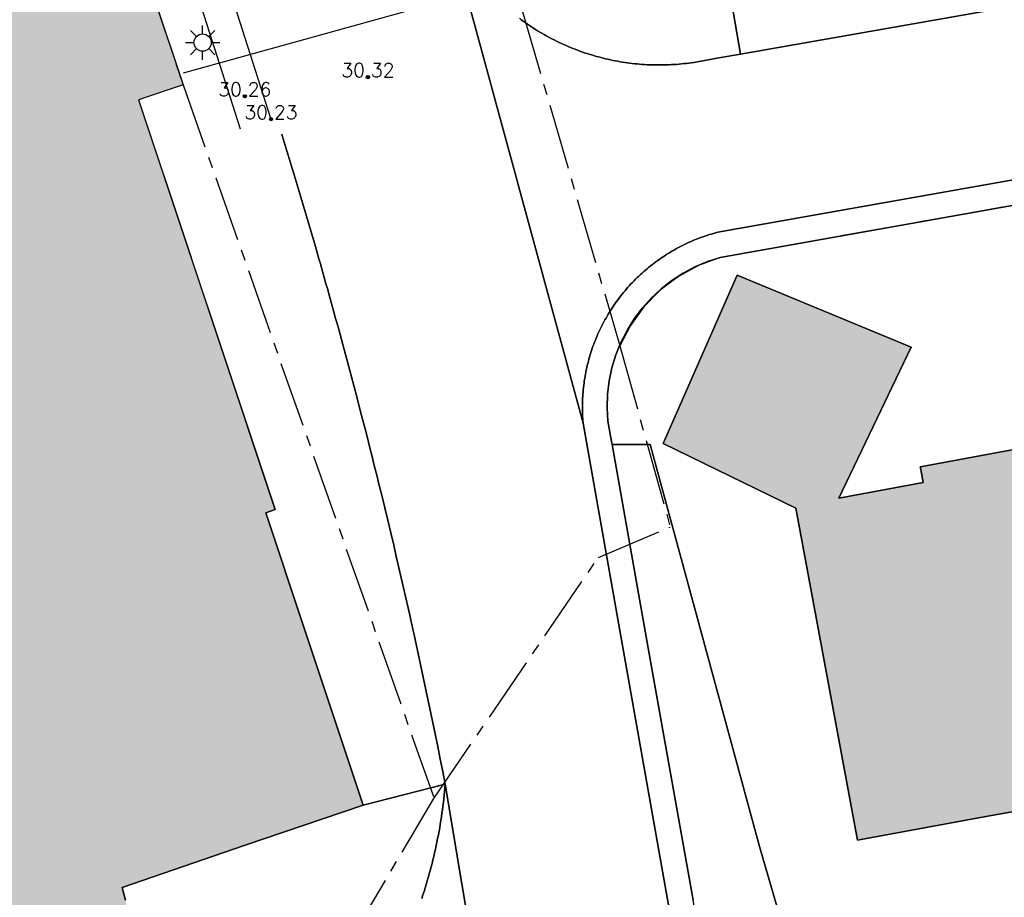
# Model space of a CAD drawing. Header units: metres. Extents: x 202952 to 203755, y 348879 to 349702.
# Tile 16 of 82: x 203217 to 203238, y 349285 to 349305. Entities that reach past the tile are written whole.
import ezdxf
from ezdxf.enums import TextEntityAlignment as Align

# ---------------------------------------------------------------- set-up
doc = ezdxf.new("R2010")
doc.units = ezdxf.units.M
doc.linetypes.add('1-200 CENTER', pattern=[4.28625, 2.8575, -0.47625, 0.47625, -0.47625])
for name, color, linetype in [('bgt.onbegroeidterreindeel', 252, 'Continuous'), ('bgt.ondersteunendwegdeel', 252, 'Continuous'), ('PH-ALG-WERKGRENS', 3, '1-200 WERKGRENS'), ('PH-BEST-BEBOUWING', 1, 'Continuous'), ('PH-BEST-BEBOUWING-ARCERING', 254, 'Continuous'), ('PH-BEST-KADASTRALE-GRENS', 240, '1-200 CENTER'), ('PH-BEST-LICHTMAST-HANDHAVENB', 6, 'Continuous'), ('PH-BEST-WEGDEEL', 253, 'Continuous'), ('PH-INM-HOOGTE', 20, 'Continuous'), ('PH-INM-HOOGTEPUNT', 20, 'Continuous'), ('PH-INM-KANTVERHARDING', 253, 'Continuous')]:
    doc.layers.add(name, color=color, linetype=linetype)
doc.styles.add('ISO', font='ISO')
doc.styles.add('ROMANS', font='romans.shx')
doc.linetypes.add('1-200 WERKGRENS', pattern='A,1.5,-0.6,["WERK",ROMANS,S=0.24,R=0,X=-0.5,Y=-0.12],-0.45', length=2.55)

# ---------------------------------------------------------------- blocks, each defined once
blk = doc.blocks.new('Lichtmast 2')
at = {"flags": 128}
for points in [[(-0.354, 0.354), (-0.177, 0.177)], [(0, 0.25), (0, 0.5)], [(0.177, 0.177), (0.354, 0.354)], [(-0.5, 0), (-0.25, 0)], [(0.25, 0), (0.5, 0)], [(-0.354, -0.354), (-0.177, -0.177)], [(0, -0.5), (0, -0.25)], [(0.177, -0.177), (0.354, -0.354)]]:
    blk.add_lwpolyline(points, dxfattribs=at)
blk.add_circle((0, 0), 0.25)
blk = doc.blocks.new('MARKER', base_point=(45, 10))
at = {"color": 0}
for radius in [0.35, 0.25]:
    blk.add_circle((45, 10), radius, dxfattribs=at)
at = {"color": 0, "style": 'ISO'}
blk.add_attdef('MARKER', (45.6, 10), '', height=0.9, dxfattribs=at)

msp = doc.modelspace()

# ---------------------------------------------------------------- hatches: boundary and pattern name
at = {"layer": 'PH-BEST-BEBOUWING-ARCERING'}
msp.add_hatch(color=256, dxfattribs=at).paths.add_polyline_path([(203219.203, 349302.758), (203220.17, 349303.08), (203219.974, 349303.668), (203219.757, 349304.318), (203219.151, 349306.137), (203218.66, 349307.61), (203217.912, 349307.363), (203217.667, 349307.282), (203217.506, 349307.765), (203213.444, 349319.969), (203213.634, 349320.055), (203213.496, 349320.534), (203214.298, 349320.864), (203213.03, 349324.61), (203212.25, 349324.38), (203212.03, 349324.84), (203211.3, 349324.64), (203210.46, 349327.13), (203207, 349326), (203207.07, 349325.78), (203205.16, 349325.16), (203203.942, 349328.785), (203198.118, 349326.953), (203197.41, 349326.73), (203198.6, 349322.96), (203196.356, 349322.254), (203193.665, 349321.408), (203193.29, 349321.29), (203194.14, 349318.92), (203193.33, 349318.63), (203193.47, 349318.24), (203193.293, 349318.179), (203193.121, 349318.103), (203192.957, 349318.012), (203192.801, 349317.908), (203192.654, 349317.791), (203192.517, 349317.663), (203192.393, 349317.523), (203192.28, 349317.373), (203192.18, 349317.213), (203192.095, 349317.046), (203192.024, 349316.873), (203191.968, 349316.694), (203191.927, 349316.511), (203191.902, 349316.325), (203191.892, 349316.137), (203191.899, 349315.95), (203191.922, 349315.764), (203191.96, 349315.58), (203192.014, 349315.4), (203192.083, 349315.226), (203192.166, 349315.058), (203192.263, 349314.897), (203192.374, 349314.746), (203192.497, 349314.604), (203192.631, 349314.473), (203192.777, 349314.354), (203192.931, 349314.248), (203193.094, 349314.156), (203193.265, 349314.077), (203193.441, 349314.014), (203193.623, 349313.965), (203193.807, 349313.932), (203193.994, 349313.915), (203194.182, 349313.914), (203194.369, 349313.928), (203194.554, 349313.959), (203196.07, 349309.5), (203195.51, 349309.31), (203197.04, 349304.79), (203197.88, 349305.08), (203199.3, 349300.89), (203198.28, 349300.54), (203199.9, 349295.77), (203201.07, 349296.17), (203203.93, 349287.74), (203203.231, 349287.501), (203206.477, 349277.402), (203211.237, 349278.932), (203211.354, 349278.794), (203213.56, 349279.5), (203212.975, 349281.219), (203213.097, 349281.141), (203213.222, 349281.068), (203213.349, 349280.999), (203213.479, 349280.935), (203213.611, 349280.877), (203213.745, 349280.823), (203213.881, 349280.774), (203214.019, 349280.73), (203214.158, 349280.691), (203214.299, 349280.658), (203214.441, 349280.63), (203214.584, 349280.607), (203214.728, 349280.589), (203214.872, 349280.577), (203215.017, 349280.57), (203215.162, 349280.569), (203215.307, 349280.573), (203215.451, 349280.582), (203215.595, 349280.597), (203215.738, 349280.617), (203215.881, 349280.642), (203216.022, 349280.672), (203216.162, 349280.708), (203216.301, 349280.749), (203216.438, 349280.795), (203216.573, 349280.847), (203216.706, 349280.903), (203216.837, 349280.964), (203216.966, 349281.03), (203217.092, 349281.101), (203217.216, 349281.176), (203217.336, 349281.257), (203217.454, 349281.341), (203217.568, 349281.43), (203217.679, 349281.523), (203217.787, 349281.62), (203217.89, 349281.721), (203217.99, 349281.826), (203218.086, 349281.934), (203218.178, 349282.046), (203218.266, 349282.161), (203218.349, 349282.279), (203218.428, 349282.4), (203218.502, 349282.524), (203218.571, 349282.651), (203218.636, 349282.78), (203218.696, 349282.912), (203218.751, 349283.046), (203218.801, 349283.182), (203218.845, 349283.32), (203218.885, 349283.459), (203218.92, 349283.6), (203218.949, 349283.741), (203218.973, 349283.884), (203218.992, 349284.027), (203219.005, 349284.172), (203219.013, 349284.316), (203219.015, 349284.461), (203219.012, 349284.605), (203219.004, 349284.75), (203218.99, 349284.894), (203218.971, 349285.037), (203218.947, 349285.18), (203218.918, 349285.322), (203218.883, 349285.462), (203218.843, 349285.601), (203221.502, 349286.519), (203224.09, 349287.391), (203222.8, 349291.271), (203221.972, 349293.759), (203222.177, 349293.833)])
msp.add_hatch(color=256, dxfattribs=at).paths.add_polyline_path([(203237.651, 349287.151), (203234.856, 349286.633), (203233.516, 349293.86), (203230.624, 349295.271), (203232.234, 349298.94), (203236.024, 349297.37), (203234.45, 349294.082), (203236.286, 349294.422), (203236.234, 349294.701), (203236.222, 349294.764), (203236.381, 349294.793), (203246.643, 349296.694), (203248.005, 349289.407), (203250.434, 349289.851), (203250.493, 349289.53), (203240.102, 349287.584)], flags=17)

# ---------------------------------------------------------------- linework, layer by layer
at = {"layer": 'bgt.onbegroeidterreindeel'}
for points in [[(203234.606, 349280), (203232.721, 349286.493), (203230.344, 349295.246), (203229.512, 349295.246), (203229.5, 349295.311), (203229.42, 349295.755), (203229.404, 349296.048), (203229.414, 349296.342), (203229.45, 349296.633), (203229.51, 349296.92), (203229.596, 349297.201), (203229.706, 349297.473), (203229.839, 349297.735), (203229.994, 349297.984), (203230.17, 349298.219), (203230.367, 349298.437), (203230.581, 349298.637), (203230.812, 349298.818), (203231.058, 349298.978), (203231.317, 349299.116), (203231.587, 349299.231), (203231.866, 349299.322), (203244.017, 349301.483)], [(203254.799, 349280), (203254.315, 349282.669), (203254.26, 349282.975), (203251.787, 349282.54), (203251.562, 349283.753), (203250.493, 349289.53), (203250.434, 349289.851), (203248.005, 349289.407), (203246.643, 349296.694), (203236.381, 349294.793), (203236.222, 349294.764), (203236.234, 349294.701), (203236.286, 349294.422), (203234.45, 349294.082), (203236.024, 349297.37), (203232.234, 349298.94), (203230.624, 349295.271), (203233.516, 349293.86), (203234.856, 349286.633), (203237.651, 349287.151), (203240.102, 349287.584), (203241.467, 349280.298), (203243.916, 349280.721), (203244.051, 349280)]]:
    msp.add_lwpolyline(points, dxfattribs=at)
at = {"layer": 'bgt.ondersteunendwegdeel', "color": 9}
msp.add_lwpolyline([(203232.224, 349280), (203231.276, 349285.324), (203230.278, 349290.935), (203229.512, 349295.246), (203230.344, 349295.246), (203232.721, 349286.493), (203234.606, 349280)], dxfattribs=at)
at = {"layer": 'PH-ALG-WERKGRENS'}
msp.add_lwpolyline([(203220.181, 349303.345), (203228.908, 349305.77)], dxfattribs=at)
at = {"layer": 'PH-BEST-BEBOUWING'}
msp.add_lwpolyline([(203213.444, 349319.969), (203217.506, 349307.765), (203217.667, 349307.282), (203217.912, 349307.363), (203218.66, 349307.61), (203219.151, 349306.137), (203219.757, 349304.318), (203219.974, 349303.668), (203220.17, 349303.08), (203219.203, 349302.758), (203222.177, 349293.833), (203221.972, 349293.759), (203222.8, 349291.271), (203224.09, 349287.391), (203221.502, 349286.519), (203218.843, 349285.601), (203218.883, 349285.462), (203218.918, 349285.322)], dxfattribs=at)
msp.add_lwpolyline([(203237.651, 349287.151), (203234.856, 349286.633), (203233.516, 349293.86), (203230.624, 349295.271), (203232.234, 349298.94), (203236.024, 349297.37), (203234.45, 349294.082), (203236.286, 349294.422), (203236.234, 349294.701), (203236.222, 349294.764), (203236.381, 349294.793), (203246.643, 349296.694), (203248.005, 349289.407), (203250.434, 349289.851), (203250.493, 349289.53), (203240.102, 349287.584), (203237.651, 349287.151)], close=True, dxfattribs=at)
at = {"layer": 'PH-BEST-KADASTRALE-GRENS', "ltscale": 0.5}
for p, q in [((203227.556, 349304.7), (203229.68, 349297.399)), ((203248.567, 349302.293), (203231.866, 349299.322)), ((203229.68, 349297.399), (203230.779, 349293.45)), ((203229.215, 349292.789), (203230.779, 349293.45)), ((203225.634, 349287.542), (203229.215, 349292.789))]:
    msp.add_line(p, q, dxfattribs=at)
for points in [[(203211.006, 349331.288), (203213.03, 349324.61), (203214.298, 349320.864), (203218.66, 349307.61), (203220.17, 349303.08), (203225.634, 349287.542)], [(203231.866, 349299.322), (203231.396, 349299.149), (203230.956, 349298.909), (203230.556, 349298.607), (203230.206, 349298.249), (203229.911, 349297.843), (203229.68, 349297.399)], [(203217.888, 349275.766), (203219.477, 349277.151), (203225.634, 349287.542)]]:
    msp.add_lwpolyline(points, dxfattribs=at)
at = {"layer": 'PH-BEST-WEGDEEL'}
msp.add_lwpolyline([(203232.03, 349305.363), (203232.262, 349305.403), (203248.895, 349308.236), (203250.959, 349308.587), (203252.108, 349308.782), (203253.404, 349309.003), (203260.067, 349310.136), (203260.349, 349308.686), (203253.237, 349307.434), (203252.491, 349307.303), (203251.833, 349307.187), (203250.658, 349306.98), (203232.308, 349303.75), (203232.03, 349305.363)], close=True, dxfattribs=at)
for points in [[(203227.493, 349304.532), (203227.536, 349304.5), (203227.579, 349304.468), (203227.623, 349304.437), (203227.667, 349304.406), (203227.711, 349304.376), (203227.756, 349304.346), (203227.801, 349304.317), (203227.846, 349304.288), (203227.891, 349304.26), (203227.937, 349304.232), (203227.983, 349304.205), (203228.03, 349304.178), (203228.077, 349304.152), (203228.124, 349304.126), (203228.171, 349304.1), (203228.218, 349304.075), (203228.266, 349304.051), (203228.314, 349304.027), (203228.362, 349304.004), (203228.411, 349303.981), (203228.46, 349303.959), (203228.509, 349303.937), (203228.558, 349303.916), (203228.607, 349303.895), (203228.657, 349303.875), (203228.707, 349303.855), (203228.757, 349303.836), (203228.807, 349303.817), (203228.857, 349303.799), (203228.908, 349303.782), (203228.959, 349303.765), (203229.01, 349303.749), (203229.061, 349303.733), (203229.112, 349303.717), (203229.164, 349303.702), (203229.216, 349303.688), (203229.268, 349303.674), (203229.32, 349303.661), (203229.372, 349303.649), (203229.424, 349303.637), (203229.477, 349303.625), (203229.529, 349303.614), (203229.582, 349303.604), (203229.634, 349303.594), (203229.687, 349303.585), (203229.74, 349303.576), (203229.793, 349303.568), (203229.846, 349303.56), (203229.899, 349303.553), (203229.953, 349303.547), (203230.006, 349303.541), (203230.059, 349303.536), (203230.113, 349303.531), (203230.166, 349303.527), (203230.22, 349303.523), (203230.273, 349303.52), (203230.327, 349303.518), (203230.38, 349303.516), (203230.434, 349303.515), (203230.487, 349303.514), (203230.541, 349303.514), (203230.594, 349303.514), (203230.648, 349303.515), (203230.702, 349303.516), (203230.755, 349303.518), (203230.809, 349303.521), (203230.863, 349303.524), (203230.916, 349303.528), (203230.97, 349303.533), (203231.023, 349303.538), (203231.077, 349303.543), (203231.13, 349303.549), (203231.183, 349303.556), (203231.236, 349303.563), (203231.289, 349303.571), (203231.838, 349303.668), (203232.308, 349303.75), (203250.658, 349306.98)], [(203226.019, 349306.243), (203228.88, 349295.717), (203228.991, 349295.095), (203229.784, 349290.622), (203230.575, 349286.157), (203231.673, 349280)], [(203246.236, 349302.427), (203231.814, 349299.872), (203231.767, 349299.86), (203231.72, 349299.847), (203231.674, 349299.833), (203231.627, 349299.819), (203231.581, 349299.804), (203231.535, 349299.788), (203231.489, 349299.772), (203231.443, 349299.756), (203231.398, 349299.739), (203231.353, 349299.721), (203231.308, 349299.703), (203231.264, 349299.684), (203231.219, 349299.665), (203231.175, 349299.645), (203231.131, 349299.625), (203231.087, 349299.604), (203231.044, 349299.582), (203231.001, 349299.56), (203230.958, 349299.537), (203230.915, 349299.514), (203230.873, 349299.491), (203230.831, 349299.467), (203230.789, 349299.443), (203230.747, 349299.418), (203230.706, 349299.392), (203230.665, 349299.366), (203230.625, 349299.339), (203230.585, 349299.312), (203230.545, 349299.285), (203230.505, 349299.257), (203230.466, 349299.228), (203230.427, 349299.199), (203230.389, 349299.169), (203230.351, 349299.139), (203230.313, 349299.109), (203230.275, 349299.078), (203230.238, 349299.046), (203230.202, 349299.014), (203230.166, 349298.982), (203230.13, 349298.949), (203230.094, 349298.916), (203230.059, 349298.883), (203230.025, 349298.849), (203229.991, 349298.815), (203229.957, 349298.78), (203229.924, 349298.745), (203229.891, 349298.709), (203229.858, 349298.673), (203229.826, 349298.636), (203229.795, 349298.599), (203229.764, 349298.562), (203229.734, 349298.524), (203229.704, 349298.486), (203229.674, 349298.448), (203229.645, 349298.409), (203229.616, 349298.37), (203229.588, 349298.331), (203229.56, 349298.291), (203229.533, 349298.251), (203229.506, 349298.21), (203229.48, 349298.169), (203229.454, 349298.128), (203229.429, 349298.087), (203229.404, 349298.045), (203229.38, 349298.003), (203229.356, 349297.961), (203229.333, 349297.918), (203229.31, 349297.875), (203229.288, 349297.832), (203229.266, 349297.789), (203229.245, 349297.745), (203229.225, 349297.701), (203229.205, 349297.657), (203229.186, 349297.613), (203229.167, 349297.568), (203229.149, 349297.523), (203229.131, 349297.478), (203229.113, 349297.433), (203229.096, 349297.388), (203229.08, 349297.342), (203229.065, 349297.296), (203229.05, 349297.25), (203229.036, 349297.204), (203229.022, 349297.157), (203229.009, 349297.11), (203228.996, 349297.063), (203228.984, 349297.016), (203228.972, 349296.969), (203228.961, 349296.921), (203228.951, 349296.874), (203228.942, 349296.826), (203228.933, 349296.779), (203228.924, 349296.731), (203228.916, 349296.683), (203228.908, 349296.636), (203228.901, 349296.588), (203228.895, 349296.54), (203228.889, 349296.491), (203228.884, 349296.443), (203228.88, 349296.395), (203228.876, 349296.346), (203228.873, 349296.298), (203228.87, 349296.25), (203228.868, 349296.201), (203228.867, 349296.153), (203228.866, 349296.105), (203228.866, 349296.056), (203228.866, 349296.008), (203228.867, 349295.959), (203228.868, 349295.911), (203228.87, 349295.862), (203228.873, 349295.814), (203228.876, 349295.765), (203228.88, 349295.717), (203226.019, 349306.243)], [(203232.03, 349305.363), (203232.308, 349303.75), (203231.838, 349303.668), (203231.289, 349303.571), (203231.236, 349303.563), (203231.183, 349303.556), (203231.13, 349303.549), (203231.077, 349303.543), (203231.023, 349303.538), (203230.97, 349303.533), (203230.916, 349303.528), (203230.863, 349303.524), (203230.809, 349303.521), (203230.755, 349303.518), (203230.702, 349303.516), (203230.648, 349303.515), (203230.594, 349303.514), (203230.541, 349303.514), (203230.487, 349303.514), (203230.434, 349303.515), (203230.38, 349303.516), (203230.327, 349303.518), (203230.273, 349303.52), (203230.22, 349303.523), (203230.166, 349303.527), (203230.113, 349303.531), (203230.059, 349303.536), (203230.006, 349303.541), (203229.953, 349303.547), (203229.899, 349303.553), (203229.846, 349303.56), (203229.793, 349303.568), (203229.74, 349303.576), (203229.687, 349303.585), (203229.634, 349303.594), (203229.582, 349303.604), (203229.529, 349303.614), (203229.477, 349303.625), (203229.424, 349303.637), (203229.372, 349303.649), (203229.32, 349303.661), (203229.268, 349303.674), (203229.216, 349303.688), (203229.164, 349303.702), (203229.112, 349303.717), (203229.061, 349303.733), (203229.01, 349303.749), (203228.959, 349303.765), (203228.908, 349303.782), (203228.857, 349303.799), (203228.807, 349303.817), (203228.757, 349303.836), (203228.707, 349303.855), (203228.657, 349303.875), (203228.607, 349303.895), (203228.558, 349303.916), (203228.509, 349303.937), (203228.46, 349303.959), (203228.411, 349303.981), (203228.362, 349304.004), (203228.314, 349304.027), (203228.266, 349304.051), (203228.218, 349304.075), (203228.171, 349304.1), (203228.124, 349304.126), (203228.077, 349304.152), (203228.03, 349304.178), (203227.983, 349304.205), (203227.937, 349304.232), (203227.891, 349304.26), (203227.846, 349304.288), (203227.801, 349304.317), (203227.756, 349304.346), (203227.711, 349304.376), (203227.667, 349304.406), (203227.623, 349304.437), (203227.579, 349304.468), (203227.536, 349304.5), (203227.493, 349304.532)], [(203231.673, 349280), (203230.575, 349286.157), (203229.784, 349290.622), (203228.991, 349295.095), (203228.88, 349295.717), (203228.876, 349295.765), (203228.873, 349295.814), (203228.87, 349295.862), (203228.868, 349295.911), (203228.867, 349295.959), (203228.866, 349296.008), (203228.866, 349296.056), (203228.866, 349296.105), (203228.867, 349296.153), (203228.868, 349296.201), (203228.87, 349296.25), (203228.873, 349296.298), (203228.876, 349296.346), (203228.88, 349296.395), (203228.884, 349296.443), (203228.889, 349296.491), (203228.895, 349296.54), (203228.901, 349296.588), (203228.908, 349296.636), (203228.916, 349296.683), (203228.924, 349296.731), (203228.933, 349296.779), (203228.942, 349296.826), (203228.951, 349296.874), (203228.961, 349296.921), (203228.972, 349296.969), (203228.984, 349297.016), (203228.996, 349297.063), (203229.009, 349297.11), (203229.022, 349297.157), (203229.036, 349297.204), (203229.05, 349297.25), (203229.065, 349297.296), (203229.08, 349297.342), (203229.096, 349297.388), (203229.113, 349297.433), (203229.131, 349297.478), (203229.149, 349297.523), (203229.167, 349297.568), (203229.186, 349297.613), (203229.205, 349297.657), (203229.225, 349297.701), (203229.245, 349297.745), (203229.266, 349297.789), (203229.288, 349297.832), (203229.31, 349297.875), (203229.333, 349297.918), (203229.356, 349297.961), (203229.38, 349298.003), (203229.404, 349298.045), (203229.429, 349298.087), (203229.454, 349298.128), (203229.48, 349298.169), (203229.506, 349298.21), (203229.533, 349298.251), (203229.56, 349298.291), (203229.588, 349298.331), (203229.616, 349298.37), (203229.645, 349298.409), (203229.674, 349298.448), (203229.704, 349298.486), (203229.734, 349298.524), (203229.764, 349298.562), (203229.795, 349298.599), (203229.826, 349298.636), (203229.858, 349298.673), (203229.891, 349298.709), (203229.924, 349298.745), (203229.957, 349298.78), (203229.991, 349298.815), (203230.025, 349298.849), (203230.059, 349298.883), (203230.094, 349298.916), (203230.13, 349298.949), (203230.166, 349298.982), (203230.202, 349299.014), (203230.238, 349299.046), (203230.275, 349299.078), (203230.313, 349299.109), (203230.351, 349299.139), (203230.389, 349299.169), (203230.427, 349299.199), (203230.466, 349299.228), (203230.505, 349299.257), (203230.545, 349299.285), (203230.585, 349299.312), (203230.625, 349299.339), (203230.665, 349299.366), (203230.706, 349299.392), (203230.747, 349299.418), (203230.789, 349299.443), (203230.831, 349299.467), (203230.873, 349299.491), (203230.915, 349299.514), (203230.958, 349299.537), (203231.001, 349299.56), (203231.044, 349299.582), (203231.087, 349299.604), (203231.131, 349299.625), (203231.175, 349299.645), (203231.219, 349299.665), (203231.264, 349299.684), (203231.308, 349299.703), (203231.353, 349299.721), (203231.398, 349299.739), (203231.443, 349299.756), (203231.489, 349299.772), (203231.535, 349299.788), (203231.581, 349299.804), (203231.627, 349299.819), (203231.674, 349299.833), (203231.72, 349299.847), (203231.767, 349299.86), (203231.814, 349299.872), (203246.236, 349302.427)], [(203222.319, 349302.01), (203222.329, 349301.976), (203222.395, 349301.761), (203222.461, 349301.547), (203222.526, 349301.332), (203222.591, 349301.118), (203222.656, 349300.903), (203222.736, 349300.634), (203222.816, 349300.366), (203222.895, 349300.097), (203222.974, 349299.828), (203223.052, 349299.559), (203223.129, 349299.29), (203223.16, 349299.182), (203223.19, 349299.075), (203223.221, 349298.967), (203223.251, 349298.859), (203223.282, 349298.751), (203223.312, 349298.643), (203223.358, 349298.481), (203223.403, 349298.319), (203223.448, 349298.157), (203223.493, 349297.995), (203223.538, 349297.833), (203223.582, 349297.671), (203223.656, 349297.4), (203223.729, 349297.13), (203223.801, 349296.859), (203223.873, 349296.588), (203223.944, 349296.317), (203224.015, 349296.046), (203224.057, 349295.883), (203224.099, 349295.721), (203224.141, 349295.558), (203224.183, 349295.395), (203224.224, 349295.232), (203224.265, 349295.069), (203224.292, 349294.96), (203224.32, 349294.852), (203224.347, 349294.743), (203224.374, 349294.634), (203224.401, 349294.525), (203224.428, 349294.416), (203224.495, 349294.144), (203224.561, 349293.871), (203224.627, 349293.599), (203224.692, 349293.326), (203224.757, 349293.054), (203224.821, 349292.781), (203224.872, 349292.563), (203224.922, 349292.344), (203224.972, 349292.126), (203225.022, 349291.907), (203225.072, 349291.689), (203225.121, 349291.47), (203225.133, 349291.415), (203225.145, 349291.36), (203225.157, 349291.305), (203225.169, 349291.25), (203225.182, 349291.196), (203225.194, 349291.141), (203225.254, 349290.867), (203225.313, 349290.593), (203225.372, 349290.319), (203225.43, 349290.045), (203225.488, 349289.771), (203225.546, 349289.497), (203225.603, 349289.223), (203225.659, 349288.948), (203225.715, 349288.674), (203225.77, 349288.399), (203225.824, 349288.124), (203225.878, 349287.849), (203224.09, 349287.391), (203222.8, 349291.271), (203221.972, 349293.759), (203222.177, 349293.833), (203219.748, 349301.124)], [(203227.194, 349280), (203226.242, 349285.684), (203225.878, 349287.849), (203225.824, 349288.124), (203225.77, 349288.399), (203225.715, 349288.674), (203225.659, 349288.948), (203225.603, 349289.223), (203225.546, 349289.497), (203225.488, 349289.771), (203225.43, 349290.045), (203225.372, 349290.319), (203225.313, 349290.593), (203225.254, 349290.867), (203225.194, 349291.141), (203225.182, 349291.196), (203225.169, 349291.25), (203225.157, 349291.305), (203225.145, 349291.36), (203225.133, 349291.415), (203225.121, 349291.47), (203225.072, 349291.689), (203225.022, 349291.907), (203224.972, 349292.126), (203224.922, 349292.344), (203224.872, 349292.563), (203224.821, 349292.781), (203224.757, 349293.054), (203224.692, 349293.326), (203224.627, 349293.599), (203224.561, 349293.871), (203224.495, 349294.144), (203224.428, 349294.416), (203224.401, 349294.525), (203224.374, 349294.634), (203224.347, 349294.743), (203224.32, 349294.852), (203224.292, 349294.96), (203224.265, 349295.069), (203224.224, 349295.232), (203224.183, 349295.395), (203224.141, 349295.558), (203224.099, 349295.721), (203224.057, 349295.883), (203224.015, 349296.046), (203223.944, 349296.317), (203223.873, 349296.588), (203223.801, 349296.859), (203223.729, 349297.13), (203223.656, 349297.4), (203223.582, 349297.671), (203223.538, 349297.833), (203223.493, 349297.995), (203223.448, 349298.157), (203223.403, 349298.319), (203223.358, 349298.481), (203223.312, 349298.643), (203223.282, 349298.751), (203223.251, 349298.859), (203223.221, 349298.967), (203223.19, 349299.075), (203223.16, 349299.182), (203223.129, 349299.29), (203223.052, 349299.559), (203222.974, 349299.828), (203222.895, 349300.097), (203222.816, 349300.366), (203222.736, 349300.634), (203222.656, 349300.903), (203222.591, 349301.118), (203222.526, 349301.332), (203222.461, 349301.547), (203222.395, 349301.761), (203222.329, 349301.976), (203222.319, 349302.01)], [(203244.017, 349301.483), (203231.866, 349299.322), (203231.587, 349299.231), (203231.317, 349299.116), (203231.058, 349298.978), (203230.812, 349298.818), (203230.581, 349298.637), (203230.367, 349298.437), (203230.17, 349298.219), (203229.994, 349297.984), (203229.839, 349297.735), (203229.706, 349297.473), (203229.596, 349297.201), (203229.51, 349296.92), (203229.45, 349296.633), (203229.414, 349296.342), (203229.404, 349296.048), (203229.42, 349295.755), (203229.5, 349295.311), (203229.512, 349295.246), (203230.278, 349290.935), (203231.276, 349285.324)], [(203218.918, 349285.322), (203218.883, 349285.462), (203218.843, 349285.601), (203221.502, 349286.519), (203224.09, 349287.391), (203225.878, 349287.849), (203225.871, 349287.77), (203225.864, 349287.691), (203225.856, 349287.612), (203225.847, 349287.533), (203225.838, 349287.454), (203225.828, 349287.375), (203225.818, 349287.296), (203225.807, 349287.218), (203225.796, 349287.139), (203225.784, 349287.06), (203225.771, 349286.982), (203225.758, 349286.903), (203225.744, 349286.825), (203225.729, 349286.747), (203225.714, 349286.669), (203225.698, 349286.591), (203225.682, 349286.513), (203225.666, 349286.435), (203225.649, 349286.358), (203225.631, 349286.28), (203225.612, 349286.203), (203225.593, 349286.126), (203225.573, 349286.049), (203225.553, 349285.972), (203225.532, 349285.896), (203225.51, 349285.819), (203225.488, 349285.743), (203225.465, 349285.667), (203225.442, 349285.591), (203225.419, 349285.515), (203225.394, 349285.439), (203225.369, 349285.364)], [(203225.369, 349285.364), (203225.394, 349285.439), (203225.419, 349285.515), (203225.442, 349285.591), (203225.465, 349285.667), (203225.488, 349285.743), (203225.51, 349285.819), (203225.532, 349285.896), (203225.553, 349285.972), (203225.573, 349286.049), (203225.593, 349286.126), (203225.612, 349286.203), (203225.631, 349286.28), (203225.649, 349286.358), (203225.666, 349286.435), (203225.682, 349286.513), (203225.698, 349286.591), (203225.714, 349286.669), (203225.729, 349286.747), (203225.744, 349286.825), (203225.758, 349286.903), (203225.771, 349286.982), (203225.784, 349287.06), (203225.796, 349287.139), (203225.807, 349287.218), (203225.818, 349287.296), (203225.828, 349287.375), (203225.838, 349287.454), (203225.847, 349287.533), (203225.856, 349287.612), (203225.864, 349287.691), (203225.871, 349287.77), (203225.878, 349287.849), (203226.242, 349285.684), (203227.194, 349280)]]:
    msp.add_lwpolyline(points, dxfattribs=at)
at = {"layer": 'PH-INM-KANTVERHARDING', "flags": 128}
for points in [[(203216.696, 349319.31), (203218.593, 349313.447), (203220.11, 349308.518), (203222.084, 349302.334)], [(203216.03, 349319.095), (203217.926, 349313.236), (203219.442, 349308.308), (203221.417, 349302.122)]]:
    msp.add_lwpolyline(points, dxfattribs=at)

# ---------------------------------------------------------------- block references
at = {"layer": 'PH-BEST-LICHTMAST-HANDHAVENB', "xscale": 0.75, "yscale": 0.75, "zscale": 0.75}
msp.add_blockref('Lichtmast 2', (203220.596, 349304.002), dxfattribs=at)
at = {"layer": 'PH-INM-HOOGTEPUNT', "xscale": 0.1, "yscale": 0.1, "zscale": 0.1}
for p in [(203224.196, 349303.25, 30.319), (203221.515, 349302.832, 30.256), (203222.084, 349302.334, 30.23)]:
    msp.add_blockref('MARKER', p, dxfattribs=at)

# ---------------------------------------------------------------- texts
at = {"layer": 'PH-INM-HOOGTE', "style": 'ROMANS'}
for s, p in [('30.32', (203224.196, 349303.25)), ('30.26', (203221.515, 349302.832)), ('30.23', (203222.084, 349302.334))]:
    msp.add_text(s, height=0.3, dxfattribs=at).set_placement(p, align=Align.CENTER)

doc.saveas('drawing.dxf')
